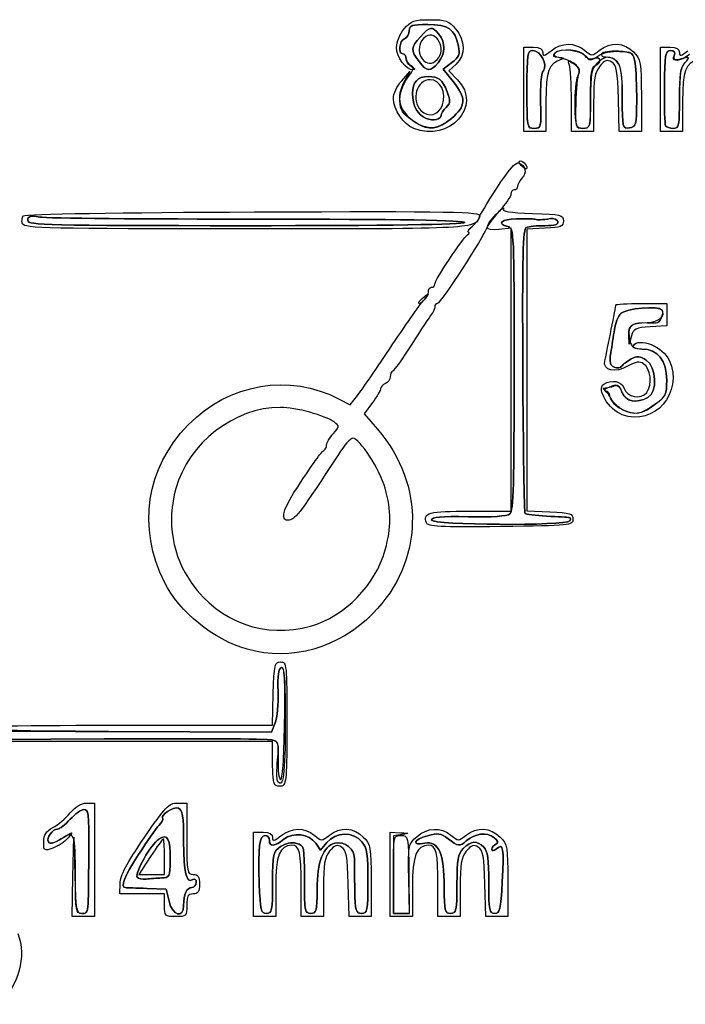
# Model space of a CAD drawing. Header units: millimetres. Extents: x 13 to 91, y 16 to 144.
# Tile 13 of 16: x 36 to 53, y 119 to 143. Entities that reach past the tile are written whole.
import ezdxf

# ---------------------------------------------------------------- set-up
doc = ezdxf.new("R2010")
doc.units = ezdxf.units.MM
doc.layers.add('Layer_1', color=7, linetype='CONTINUOUS')

msp = doc.modelspace()

# ---------------------------------------------------------------- linework, layer by layer
at = {"layer": 'Layer_1', "color": 7}
for points in [[(48.835297, 141.635146), (48.835297, 142.691122), (49.073978, 142.691122)], [(52.25639, 141.635146), (52.25639, 142.691122), (52.495071, 142.691122)], [(47.035017, 142.305491), (46.817556, 142.14376), (47.070604, 141.830331)], [(47.070606, 141.830331), (46.817556, 142.14376), (47.035017, 142.305491)], [(47.140717, 142.26878), (46.957781, 142.102417), (47.180497, 141.87503)], [(45.781297, 141.853996), (45.989269, 142.081905), (45.860857, 141.861384)], [(49.392217, 141.338255), (49.392217, 140.579171), (49.113758, 140.579171), (48.835297, 140.579171), (48.835297, 141.635146)], [(52.813309, 141.338255), (52.813309, 140.579171), (52.534851, 140.579171), (52.25639, 140.579171), (52.25639, 141.635146)], [(50.585623, 141.301232), (50.585623, 140.579171), (50.307162, 140.579171), (50.028701, 140.579171), (50.028701, 141.344202)], [(51.779028, 141.476381), (51.779028, 140.579171), (51.50335, 140.579171), (51.227673, 140.579171), (51.204998, 141.403131)], [(47.487467, 131.075389), (48.517056, 131.075389), (48.517056, 134.617379), (48.517056, 138.159367), (48.212075, 138.129673)], [(49.372329, 138.158557), (48.914857, 138.134197), (48.914857, 134.608352), (48.914857, 131.082507), (49.491669, 131.058642)], [(51.779028, 136.274039), (52.41551, 136.274039), (52.41551, 135.993983), (52.41551, 135.713927), (52.001052, 135.689371)], [(51.531621, 135.461747), (51.476645, 135.258674), (51.468689, 135.47726)], [(44.216325, 133.880215), (44.490312, 133.735493), (44.673843, 133.969097)], [(45.047988, 133.792804), (44.840888, 133.515589), (45.175492, 133.128085)], [(38.449797, 125.714282), (42.544271, 125.714282), (42.567042, 126.506264)], [(42.61678, 125.770746), (42.527103, 125.542904), (38.441211, 125.558175)], [(38.441215, 125.55817), (42.527108, 125.542899), (42.616785, 125.770741)], [(34.29128, 124.962915), (34.315542, 125.348752), (38.333337, 125.371252)], [(38.333337, 125.371248), (34.315542, 125.348748), (34.291292, 124.962911)], [(42.550033, 124.793688), (42.550033, 125.308137), (38.456835, 125.308137), (34.363638, 125.308137), (34.339587, 124.881686)], [(37.890619, 123.764788), (38.094656, 123.764788), (38.094656, 122.343283), (38.094656, 120.921777), (37.816195, 120.921777), (37.537734, 120.921777), (37.554842, 121.916828)], [(40.165977, 123.764788), (40.401905, 123.764788), (40.401905, 122.87127)], [(42.072671, 121.977752), (42.072671, 123.033728), (42.311352, 123.033728)], [(45.493764, 121.977752), (45.493764, 123.033728), (45.752335, 123.02156)], [(37.554842, 121.916828), (37.571948, 122.911882), (37.597144, 121.957443)], [(45.792115, 122.975552), (45.573324, 122.941709), (45.573324, 121.972357), (45.573324, 121.003006), (45.77413, 121.003006), (45.974935, 121.003006), (45.958299, 121.867469)], [(43.905927, 122.777753), (43.75171, 122.586969), (43.630255, 122.760212)], [(43.630255, 122.760215), (43.75171, 122.586969), (43.905916, 122.777752)], [(39.497415, 122.424511), (39.206877, 121.977752), (39.525929, 121.977752), (39.844983, 121.977752), (39.844983, 122.424511)], [(42.629593, 121.666748), (42.629593, 120.921777), (42.351132, 120.921777), (42.072671, 120.921777), (42.072671, 121.977752)], [(45.016402, 121.818992), (45.016402, 120.921777), (44.740724, 120.921777), (44.465047, 120.921777), (44.442372, 121.745737)], [(46.050686, 121.666748), (46.050686, 120.921777), (45.772225, 120.921777), (45.493764, 120.921777), (45.493764, 121.977752)], [(45.959541, 121.977752), (45.96889, 121.003006), (45.771107, 121.003006), (45.573324, 121.003006), (45.573324, 121.977752)], [(48.437499, 121.818991), (48.437499, 120.921777), (48.161821, 120.921777), (47.886144, 120.921777), (47.863469, 121.745737)], [(39.844983, 121.206078), (39.844983, 121.490379), (39.288061, 121.490379), (38.731139, 121.490379), (38.734003, 121.754373)], [(39.407401, 121.627961), (39.884763, 121.612227), (39.958468, 121.307618)], [(39.958465, 121.307614), (39.884763, 121.612222), (39.407401, 121.627956)], [(43.822998, 121.643838), (43.822998, 120.921777), (43.544537, 120.921777), (43.266076, 120.921777), (43.266076, 121.686808)], [(47.244091, 121.643838), (47.244091, 120.921777), (46.96563, 120.921777), (46.687169, 120.921777), (46.687169, 121.686808)]]:
    msp.add_lwpolyline(points, dxfattribs=at)
for points in [[(46.215581, 142.336546)], [(46.671257, 142.382452)], [(46.691659, 142.305285)], [(48.914857, 141.635146)], [(49.257332, 141.325214)], [(51.66273, 141.350845)], [(52.733751, 141.405371)], [(46.799249, 141.246036)], [(50.121453, 141.232566)], [(46.09894, 140.822549)], [(46.394018, 140.910178)], [(46.766729, 140.988204)], [(46.081567, 140.658781)], [(52.386644, 140.723598)], [(48.77249, 139.73446)], [(36.42389, 138.356004)], [(36.291491, 138.269607)], [(47.363431, 138.304761)], [(46.209807, 136.304707)], [(51.301666, 133.488654)], [(51.309473, 133.615025)], [(46.399736, 130.785669)], [(46.52805, 130.852194)], [(49.988921, 130.831707)], [(43.499538, 128.196804)], [(41.913554, 127.617554)], [(42.675847, 124.3227)], [(42.605823, 124.22228)], [(37.617294, 121.88988)], [(39.160513, 121.910069)], [(39.774848, 121.889751)], [(42.217548, 121.754373)], [(42.550033, 121.772808)], [(46.846289, 121.656871)], [(47.16453, 121.734066)], [(39.958465, 121.307614)], [(39.844983, 121.206078)], [(40.322345, 121.199434)]]:
    msp.add_lwpolyline(points, close=True, dxfattribs=at)
for points in [[(45.844897, 143.153659), (46.013318, 143.353566), (46.092366, 143.381568), (46.488268, 143.381568)], [(45.971126, 143.105957), (45.971126, 143.239289), (46.032927, 143.259724), (46.436157, 143.259724)], [(46.436157, 143.259724), (46.032927, 143.259724), (45.971126, 143.239289), (45.971126, 143.105957)], [(46.436157, 143.259724), (46.95681, 143.259724), (47.110204, 143.151554), (47.199649, 142.721323)], [(47.199649, 142.721323), (47.110204, 143.151554), (46.95681, 143.259724), (46.436157, 143.259724)], [(46.488268, 143.381568), (46.88417, 143.381568), (46.963218, 143.353566), (47.131639, 143.153659)], [(45.652885, 142.686592), (45.652885, 142.822297), (45.735944, 143.024337), (45.844897, 143.153659)], [(45.851786, 142.905434), (45.917423, 142.93115), (45.971126, 143.021385), (45.971126, 143.105957)], [(45.971126, 143.105957), (45.971126, 143.021385), (45.917423, 142.93115), (45.851786, 142.905434)], [(46.709267, 143.015109), (46.531744, 143.226789), (46.49439, 143.221947), (46.252807, 142.955946)], [(46.252807, 142.955946), (46.49439, 143.221947), (46.531744, 143.226789), (46.709267, 143.015109)], [(46.671257, 142.382452), (46.911981, 142.628226), (46.657552, 143.138623), (46.382149, 142.962417)], [(46.691659, 142.305285), (46.879531, 142.535211), (46.886202, 142.80413), (46.709267, 143.015109)], [(46.709267, 143.015109), (46.886202, 142.80413), (46.879531, 142.535211), (46.691659, 142.305285)], [(47.131639, 143.153659), (47.379351, 142.859636), (47.38315, 142.489252), (47.140717, 142.26878)], [(45.812005, 142.528664), (45.685527, 142.528664), (45.719849, 142.853744), (45.851786, 142.905434)], [(45.851786, 142.905434), (45.719849, 142.853744), (45.685527, 142.528664), (45.812005, 142.528664)], [(46.252807, 142.955946), (46.007875, 142.686258), (46.003408, 142.611938), (46.215581, 142.336546)], [(46.215581, 142.336546), (46.003408, 142.611938), (46.007875, 142.686258), (46.252807, 142.955946)], [(46.382149, 142.962417), (46.215282, 142.855654), (46.16767, 142.556532), (46.293002, 142.40235)], [(49.522289, 142.603998), (49.783545, 142.813812), (50.113092, 142.819559), (50.356238, 142.618542)], [(50.733803, 142.618542), (51.000688, 142.832876), (51.347385, 142.814287), (51.583743, 142.572971)], [(46.070576, 142.12499), (45.891995, 142.120555), (45.652885, 142.442047), (45.652885, 142.686592)], [(45.891566, 142.404271), (45.891566, 142.472687), (45.855764, 142.528664), (45.812005, 142.528664)], [(45.812005, 142.528664), (45.855764, 142.528664), (45.891566, 142.475651), (45.891566, 142.410857)], [(47.199649, 142.721323), (47.244442, 142.505871), (47.219404, 142.442623), (47.035017, 142.305491)], [(47.035017, 142.305491), (47.219401, 142.442623), (47.244442, 142.505871), (47.199649, 142.721323)], [(48.914857, 141.635146), (48.914857, 142.525755), (48.927436, 142.609893), (49.060534, 142.609893)], [(49.060534, 142.609893), (48.927432, 142.609893), (48.914857, 142.525755), (48.914857, 141.635146)], [(49.060534, 142.609893), (49.258605, 142.609893), (49.447668, 142.247994), (49.327089, 142.099658)], [(49.32709, 142.099658), (49.447668, 142.247994), (49.258605, 142.609893), (49.060534, 142.609893)], [(49.073978, 142.691122), (49.237994, 142.691122), (49.312659, 142.651162), (49.312659, 142.563383)], [(49.312659, 142.563383), (49.312659, 142.457493), (49.348516, 142.46444), (49.522289, 142.603998)], [(49.616812, 142.546774), (49.540124, 142.468475), (49.560794, 142.446077), (49.714437, 142.441022)], [(49.765155, 142.418976), (49.604237, 142.455506), (49.565646, 142.494536), (49.627751, 142.557943)], [(50.372736, 142.476943), (50.289074, 142.627308), (49.744926, 142.677576), (49.616812, 142.546774)], [(49.627751, 142.557943), (49.75094, 142.683715), (50.283219, 142.618827), (50.393698, 142.464569)], [(50.356238, 142.618542), (50.538796, 142.467615), (50.545873, 142.467615), (50.733803, 142.618542)], [(50.691444, 142.471539), (50.819882, 142.55746), (51.023036, 142.601162), (51.236859, 142.588869)], [(50.784845, 142.529195), (50.757625, 142.484227), (50.806513, 142.447435), (50.893486, 142.447435)], [(51.205975, 142.590117), (51.001574, 142.601577), (50.812066, 142.574162), (50.784845, 142.529195)], [(51.621693, 142.284977), (51.579207, 142.559008), (51.564186, 142.570031), (51.205975, 142.590117)], [(51.236859, 142.588869), (51.560015, 142.570291), (51.579874, 142.554609), (51.621685, 142.284979)], [(51.583743, 142.572971), (51.767509, 142.385351), (51.779028, 142.320669), (51.779028, 141.476381)], [(52.35634, 141.698345), (52.363485, 142.517163), (52.378785, 142.609893), (52.506745, 142.609893)], [(52.506745, 142.609893), (52.378785, 142.609893), (52.363485, 142.517163), (52.356341, 141.698345)], [(52.495071, 142.691122), (52.659087, 142.691122), (52.733751, 142.651162), (52.733751, 142.563383)], [(52.506745, 142.609893), (52.600682, 142.609893), (52.633601, 142.568397), (52.603402, 142.48805)], [(52.598832, 142.475892), (52.634075, 142.56966), (52.606427, 142.609893), (52.506745, 142.609893)], [(52.603402, 142.48805), (52.538561, 142.315533), (52.751525, 142.333819), (52.984293, 142.520755)], [(52.733751, 142.563383), (52.733751, 142.457493), (52.769609, 142.46444), (52.943382, 142.603998)], [(45.891566, 142.410857), (45.891566, 142.346063), (45.954219, 142.255792), (46.030796, 142.210255)], [(46.009016, 142.233864), (45.944418, 142.259172), (45.891566, 142.335856), (45.891566, 142.404271)], [(46.215581, 142.336546), (46.417046, 142.075054), (46.499134, 142.069664), (46.691659, 142.305285)], [(46.691659, 142.305285), (46.499134, 142.069664), (46.417046, 142.075054), (46.215581, 142.336546)], [(46.293002, 142.40235), (46.409156, 142.259456), (46.543848, 142.252371), (46.671257, 142.382452)], [(49.790019, 142.389808), (49.44544, 142.260451), (49.392217, 142.119763), (49.392217, 141.338255)], [(49.714437, 142.441022), (49.834588, 142.437067), (49.863582, 142.417425), (49.790019, 142.389808)], [(50.193177, 141.970283), (50.295418, 142.165329), (50.133149, 142.335438), (49.765155, 142.418976)], [(49.977385, 142.245763), (49.931868, 142.366857), (49.945473, 142.369923), (50.097668, 142.27288)], [(50.097668, 142.27288), (50.210558, 142.200901), (50.249428, 142.121725), (50.211282, 142.041458)], [(50.591527, 142.408734), (50.498419, 142.378563), (50.412585, 142.405323), (50.372736, 142.476943)], [(50.393698, 142.464569), (50.478775, 142.345781), (50.504353, 142.346379), (50.691444, 142.471539)], [(50.665184, 142.284977), (50.529637, 142.146587), (50.506063, 142.014215), (50.506063, 141.39146)], [(50.625404, 142.233123), (50.803359, 142.302843), (50.771672, 142.467109), (50.591527, 142.408734)], [(51.176643, 142.31979), (51.009029, 142.490919), (50.856743, 142.480554), (50.665184, 142.284977)], [(51.03811, 142.316956), (50.920738, 142.390094), (50.865205, 142.371127), (50.739759, 142.215057)], [(50.893486, 142.447435), (51.220204, 142.447435), (51.301666, 142.242508), (51.301666, 141.420622)], [(51.204998, 141.403131), (51.185927, 142.096029), (51.159386, 142.241385), (51.03811, 142.316956)], [(51.301666, 141.420622), (51.301666, 142.013701), (51.27275, 142.221667), (51.176643, 142.31979)], [(51.621685, 142.284979), (51.645935, 142.128613), (51.664401, 141.708254), (51.66273, 141.350846)], [(51.66273, 141.350845), (51.664401, 141.708252), (51.645935, 142.128612), (51.621693, 142.284977)], [(52.77818, 142.400754), (52.58501, 142.351254), (52.556479, 142.363207), (52.598832, 142.475892)], [(52.887529, 142.320655), (52.756431, 142.199525), (52.733751, 142.066617), (52.733751, 141.419485)], [(52.733751, 141.405371), (52.733751, 141.996404), (52.762075, 142.182296), (52.870822, 142.304979)], [(52.870822, 142.304979), (53.003171, 142.454291), (52.999981, 142.45759), (52.77818, 142.400754)], [(53.21111, 142.389809), (52.866531, 142.260452), (52.813309, 142.119763), (52.813309, 141.338255)], [(45.929455, 141.924137), (46.090102, 142.139173), (46.104787, 142.196342), (46.009016, 142.233864)], [(46.030796, 142.210255), (46.108065, 142.164305), (46.125769, 142.126361), (46.070576, 142.12499)], [(49.257332, 141.325214), (49.245668, 141.725709), (49.273403, 142.033616), (49.32709, 142.099658)], [(49.327089, 142.099658), (49.273402, 142.033616), (49.24567, 141.725709), (49.257331, 141.325214)], [(50.028701, 141.344202), (50.028701, 141.764969), (50.005613, 142.170671), (49.977385, 142.245763)], [(50.211282, 142.041458), (50.179392, 141.974352), (50.146692, 141.636162), (50.138615, 141.289923)], [(50.506063, 141.423383), (50.506063, 142.026659), (50.531045, 142.196154), (50.625404, 142.233123)], [(50.739759, 142.215057), (50.612931, 142.057267), (50.585623, 141.895369), (50.585623, 141.301232)], [(45.573324, 141.397884), (45.573324, 141.531677), (45.659364, 141.720375), (45.781297, 141.853996)], [(45.860857, 141.861384), (45.610979, 141.432268), (45.707126, 141.074999), (46.147338, 140.796866)], [(45.801811, 141.080605), (45.675568, 141.283906), (45.732569, 141.660593), (45.929455, 141.924137)], [(46.492773, 141.878833), (46.15887, 141.878833), (46.004465, 141.369026), (46.259504, 141.108638)], [(46.44451, 141.958818), (46.179878, 141.960441), (46.050686, 141.820534), (46.050686, 141.532332)], [(46.050686, 141.532332), (46.050686, 141.820534), (46.179878, 141.960441), (46.44451, 141.958818)], [(47.180497, 141.87503), (47.812836, 141.229429), (46.96715, 140.29346), (46.081567, 140.658781)], [(46.918968, 141.57709), (46.794908, 141.890317), (46.711805, 141.957179), (46.44451, 141.958818)], [(46.44451, 141.958818), (46.711805, 141.957177), (46.794908, 141.890317), (46.918966, 141.57709)], [(46.799249, 141.246036), (46.906431, 141.558494), (46.751283, 141.878833), (46.492773, 141.878833)], [(47.070604, 141.830331), (47.402931, 141.418706), (47.393451, 141.218342), (47.027061, 140.91)], [(47.027063, 140.91), (47.393451, 141.218342), (47.402931, 141.418706), (47.070606, 141.830331)], [(50.121453, 141.232566), (50.113171, 141.547257), (50.145449, 141.87923), (50.193177, 141.970283)], [(46.050686, 141.532332), (46.050686, 141.225315), (46.179701, 140.991527), (46.394018, 140.910178)], [(46.394018, 140.910178), (46.179701, 140.991527), (46.050686, 141.225315), (46.050686, 141.532332)], [(46.918966, 141.57709), (47.008119, 141.351993), (47.004751, 141.297954), (46.894557, 141.185451)], [(46.894559, 141.185451), (47.004751, 141.297954), (47.008119, 141.351993), (46.918968, 141.57709)], [(49.095773, 140.660399), (48.917643, 140.660399), (48.914857, 140.675409), (48.914857, 141.635146)], [(48.914857, 141.635146), (48.914857, 140.675409), (48.917642, 140.660399), (49.095773, 140.660399)], [(52.386644, 140.723598), (52.365601, 140.758358), (52.351964, 141.196994), (52.35634, 141.698345)], [(52.356341, 141.698345), (52.351965, 141.196994), (52.365601, 140.758358), (52.386645, 140.723598)], [(46.081565, 140.658781), (45.832247, 140.761629), (45.573324, 141.138164), (45.573324, 141.397884)], [(49.257331, 141.325214), (49.276058, 140.682061), (49.270794, 140.660399), (49.095773, 140.660399)], [(49.095773, 140.660399), (49.270794, 140.660399), (49.276058, 140.682061), (49.257332, 141.325214)], [(50.138615, 141.289923), (50.12428, 140.675307), (50.128457, 140.660399), (50.314997, 140.660399)], [(50.314997, 140.660399), (50.50315, 140.660399), (50.506063, 140.67203), (50.506063, 141.423383)], [(50.506063, 141.39146), (50.506063, 140.680715), (50.500892, 140.660399), (50.321285, 140.660399)], [(51.480677, 140.675057), (51.305816, 140.649702), (51.301666, 140.666987), (51.301666, 141.420622)], [(51.301666, 141.420622), (51.301666, 140.666987), (51.305803, 140.649702), (51.480677, 140.675057)], [(51.66273, 141.350846), (51.65987, 140.739883), (51.64898, 140.699461), (51.480677, 140.675057)], [(51.480677, 140.675057), (51.64898, 140.699461), (51.65987, 140.739883), (51.66273, 141.350845)], [(52.733751, 141.419485), (52.733751, 140.722246), (52.72117, 140.660399), (52.579327, 140.660399)], [(52.579327, 140.660399), (52.720961, 140.660399), (52.733751, 140.722103), (52.733751, 141.405371)], [(46.098943, 140.822549), (45.972331, 140.905199), (45.838621, 141.021324), (45.801811, 141.080605)], [(46.259504, 141.108638), (46.445589, 140.91865), (46.710039, 140.98597), (46.799249, 141.246036)], [(46.766729, 140.988204), (46.766729, 141.024909), (46.824251, 141.11367), (46.894559, 141.185451)], [(46.894557, 141.185451), (46.824253, 141.11367), (46.766729, 141.024909), (46.766729, 140.988204)], [(50.321285, 140.660399), (50.146868, 140.660399), (50.135664, 140.692482), (50.121453, 141.232566)], [(47.027061, 140.91), (46.690707, 140.626934), (46.435447, 140.602883), (46.09894, 140.822549)], [(46.147338, 140.796866), (46.461375, 140.598453), (46.692127, 140.628128), (47.027063, 140.91)], [(46.394018, 140.910178), (46.579856, 140.839639), (46.766729, 140.87876), (46.766729, 140.988204)], [(46.766729, 140.988204), (46.766729, 140.87876), (46.579856, 140.839639), (46.394018, 140.910178)], [(52.579327, 140.660399), (52.494393, 140.660399), (52.407686, 140.688839), (52.386644, 140.723598)], [(52.386645, 140.723598), (52.407686, 140.688839), (52.494393, 140.660399), (52.579327, 140.660399)], [(48.159916, 139.162558), (48.453187, 139.617227), (48.635568, 139.827751), (48.710686, 139.798321)], [(48.77249, 139.73446), (48.716067, 139.796968), (48.705003, 139.84811), (48.747905, 139.84811)], [(48.710686, 139.798321), (48.881856, 139.731259), (48.921574, 139.541657), (48.792136, 139.409504)], [(48.747905, 139.84811), (48.830523, 139.84811), (48.950125, 139.693596), (48.902934, 139.647827)], [(48.902934, 139.647827), (48.887611, 139.632967), (48.828911, 139.671952), (48.77249, 139.73446)], [(48.792136, 139.409504), (48.728358, 139.344389), (48.676176, 139.251948), (48.676176, 139.204081)], [(47.721453, 138.423613), (47.721453, 138.456163), (47.918761, 138.788689), (48.159916, 139.162558)], [(48.596616, 139.11705), (48.552858, 139.11705), (48.516609, 139.071359), (48.516063, 139.015514)], [(48.676176, 139.204081), (48.676176, 139.156214), (48.640374, 139.11705), (48.596616, 139.11705)], [(48.516063, 139.015514), (48.515518, 138.959669), (48.38126, 138.763822), (48.217712, 138.580298)], [(36.316804, 138.471605), (36.359552, 138.515249), (38.757541, 138.555188), (42.085372, 138.567681)], [(42.085372, 138.567681), (47.120713, 138.586585), (47.775553, 138.574943), (47.73568, 138.467219)], [(48.217712, 138.580298), (48.054165, 138.396773), (47.911083, 138.203891), (47.899753, 138.151671)], [(48.146496, 138.507834), (48.273908, 138.641861), (48.354402, 138.707169), (48.325371, 138.652961)], [(48.325371, 138.652961), (48.285981, 138.579405), (48.470102, 138.548496), (49.051194, 138.531118)], [(36.291488, 138.269607), (36.26517, 138.339624), (36.276563, 138.430523), (36.316804, 138.471605)], [(36.42389, 138.356004), (36.42389, 138.463881), (36.47928, 138.479128), (36.722241, 138.438127)], [(36.722241, 138.438127), (36.479283, 138.479128), (36.42389, 138.463881), (36.42389, 138.356004)], [(41.869075, 138.223533), (36.887788, 138.223533), (36.42389, 138.234818), (36.42389, 138.356004)], [(36.42389, 138.356004), (36.42389, 138.234818), (36.887788, 138.223533), (41.869075, 138.223533)], [(36.722241, 138.438127), (36.886334, 138.410435), (39.358795, 138.387376), (42.216597, 138.386884)], [(42.216597, 138.386884), (39.358795, 138.387376), (36.886334, 138.410435), (36.722241, 138.438127)], [(47.73568, 138.467219), (47.613426, 138.136937), (47.709536, 138.142304), (41.916739, 138.142304)], [(42.216597, 138.386884), (45.66012, 138.386292), (47.396018, 138.358594), (47.363431, 138.304761)], [(47.363431, 138.304761), (47.396018, 138.358594), (45.66012, 138.386292), (42.216597, 138.386884)], [(47.550157, 138.212753), (47.644371, 138.296176), (47.721453, 138.391063), (47.721453, 138.423613)], [(48.212075, 138.129673), (47.84828, 138.094252), (47.833632, 138.178722), (48.146496, 138.507834)], [(48.437495, 138.199997), (48.149532, 138.27688), (48.271372, 138.385812), (48.656286, 138.39561)], [(48.656286, 138.395609), (48.271372, 138.385812), (48.149532, 138.27688), (48.437495, 138.199996)], [(49.113758, 138.385278), (49.07, 138.396251), (48.864137, 138.400901), (48.656286, 138.395609)], [(48.656286, 138.39561), (48.864137, 138.400898), (49.07, 138.396251), (49.113758, 138.385278)], [(49.051194, 138.531118), (49.769158, 138.509647), (49.829801, 138.495181), (49.829801, 138.345376)], [(49.113758, 138.385278), (49.202589, 138.363002), (49.282314, 138.366472), (49.502996, 138.402217)], [(49.502996, 138.402217), (49.282314, 138.366471), (49.202589, 138.363002), (49.113758, 138.385278)], [(49.688637, 138.325069), (49.71334, 138.253573), (49.617764, 138.223533), (49.365576, 138.223533)], [(49.365576, 138.223533), (49.617762, 138.223533), (49.713341, 138.253573), (49.688637, 138.325069)], [(49.829801, 138.345376), (49.829801, 138.204578), (49.76881, 138.17967), (49.372329, 138.158557)], [(49.502996, 138.402217), (49.585803, 138.415631), (49.669342, 138.380914), (49.688637, 138.325069)], [(49.688637, 138.325069), (49.669343, 138.380913), (49.585803, 138.41563), (49.502996, 138.402217)], [(41.916739, 138.142304), (36.926127, 138.142304), (36.334305, 138.155697), (36.291491, 138.269607)], [(47.363431, 138.304761), (47.331426, 138.251889), (45.413378, 138.223533), (41.869075, 138.223533)], [(41.869075, 138.223533), (45.413378, 138.223533), (47.331426, 138.251889), (47.363431, 138.304761)], [(47.899753, 138.151671), (47.864056, 137.987144), (46.747397, 136.274039), (46.67585, 136.274039)], [(47.450707, 138.059831), (47.411189, 138.060515), (47.455957, 138.129331), (47.550157, 138.212753)], [(48.596616, 134.626397), (48.596616, 138.089199), (48.593513, 138.158335), (48.437495, 138.199997)], [(48.437495, 138.199996), (48.593538, 138.158335), (48.596616, 138.089199), (48.596616, 134.626397)], [(48.813022, 134.59684), (48.798749, 137.48541), (48.815091, 138.148181), (48.901473, 138.182017)], [(48.901474, 138.182023), (48.815104, 138.148187), (48.798753, 137.485416), (48.813024, 134.596846)], [(48.901473, 138.182017), (48.959751, 138.204853), (49.168596, 138.223533), (49.365576, 138.223533)], [(49.365576, 138.223533), (49.168596, 138.223533), (48.959751, 138.204853), (48.901474, 138.182023)], [(46.607608, 136.755055), (46.607608, 136.856775), (47.310756, 137.921077), (47.428438, 137.997482)], [(47.428438, 137.997482), (47.4802, 138.03109), (47.490224, 138.059146), (47.450707, 138.059831)], [(46.448488, 136.568286), (46.448488, 136.62983), (46.48429, 136.680183), (46.528048, 136.680183)], [(46.528048, 136.680183), (46.571806, 136.680183), (46.607608, 136.713876), (46.607608, 136.755055)], [(45.546997, 135.239785), (45.926291, 135.81018), (46.284291, 136.317259), (46.342554, 136.366628)], [(46.209807, 136.304707), (46.209807, 136.321575), (46.272461, 136.385543), (46.349037, 136.446858)], [(46.379076, 136.416189), (46.275141, 136.280883), (46.209807, 136.237853), (46.209807, 136.304707)], [(46.342554, 136.366628), (46.400818, 136.415996), (46.448488, 136.506743), (46.448488, 136.568286)], [(46.349037, 136.446858), (46.475225, 136.547896), (46.478039, 136.545023), (46.379076, 136.416189)], [(46.607608, 136.189381), (46.607608, 136.142821), (46.572053, 136.060576), (46.528589, 136.006616)], [(46.67585, 136.274039), (46.638317, 136.274039), (46.607608, 136.235943), (46.607608, 136.189381)], [(50.864936, 134.840879), (50.9278, 135.118601), (51.142545, 136.19992), (51.142545, 136.238735)], [(51.142545, 136.238735), (51.142545, 136.258152), (51.428963, 136.274039), (51.779028, 136.274039)], [(52.293581, 136.115807), (52.226376, 136.226824), (51.386183, 136.15158), (51.261523, 136.023375)], [(51.261549, 136.023381), (51.390362, 136.155853), (52.227435, 136.225127), (52.297655, 136.109126)], [(51.921353, 135.798242), (52.235278, 135.817152), (52.392943, 135.951665), (52.293581, 136.115807)], [(52.297655, 136.109126), (52.349051, 136.024227), (52.234015, 135.767717), (52.149785, 135.77939)], [(46.528589, 136.006616), (46.485125, 135.952656), (46.262823, 135.616085), (46.034579, 135.258678)], [(51.261523, 136.023375), (51.200087, 135.960196), (51.130173, 135.78057), (51.106154, 135.624204)], [(51.10618, 135.62421), (51.130199, 135.780576), (51.200115, 135.960203), (51.261549, 136.023381)], [(51.106154, 135.624204), (51.082135, 135.467839), (51.040811, 135.2032), (51.014329, 135.036119)], [(51.014356, 135.036124), (51.040841, 135.203206), (51.082157, 135.467845), (51.10618, 135.62421)], [(51.816309, 135.7867), (51.504131, 135.7867), (51.414228, 135.662227), (51.4935, 135.33976)], [(51.468689, 135.47726), (51.459046, 135.743037), (51.501205, 135.772932), (51.921353, 135.798242)], [(52.001052, 135.689371), (51.636084, 135.667748), (51.580029, 135.640569), (51.531621, 135.461747)], [(52.149785, 135.77939), (52.120897, 135.78337), (51.970836, 135.7867), (51.816309, 135.7867)], [(51.580127, 135.218063), (51.714351, 135.439797), (52.329362, 135.191412), (52.479581, 134.854803)], [(44.673843, 133.969097), (44.774785, 134.09758), (45.167705, 134.669389), (45.546997, 135.239785)], [(46.034579, 135.258678), (45.806333, 134.90127), (45.591276, 134.596662), (45.556676, 134.58177)], [(51.4935, 135.33976), (51.53371, 135.176196), (51.593202, 135.136597), (51.800431, 135.135466)], [(51.794222, 135.135431), (51.639255, 135.136257), (51.551183, 135.170249), (51.580127, 135.218063)], [(52.413812, 134.353711), (52.41596, 134.848304), (52.190036, 135.133322), (51.794222, 135.135431)], [(51.800431, 135.135466), (52.189631, 135.133354), (52.415923, 134.844942), (52.413809, 134.353745)], [(51.014329, 135.036119), (50.976132, 134.795134), (50.994288, 134.721321), (51.102156, 134.67906)], [(51.102182, 134.679066), (50.994313, 134.721329), (50.976157, 134.79514), (51.014356, 135.036124)], [(51.289777, 134.706694), (51.31818, 134.751191), (51.424374, 134.832222), (51.525764, 134.886761)], [(51.52579, 134.886767), (51.4244, 134.83223), (51.318206, 134.751198), (51.289803, 134.7067)], [(51.525764, 134.886761), (51.67707, 134.968151), (51.744801, 134.962719), (51.903675, 134.856431)], [(51.903701, 134.856436), (51.744827, 134.962718), (51.677096, 134.968153), (51.52579, 134.886767)], [(48.490414, 131.005291), (48.575996, 131.077809), (48.596616, 131.780873), (48.596616, 134.626397)], [(48.596616, 134.626397), (48.596616, 131.780873), (48.575994, 131.077809), (48.490414, 131.005293)], [(51.452939, 134.71046), (51.13176, 134.523042), (50.809188, 134.594589), (50.864936, 134.840879)], [(51.102156, 134.67906), (51.176943, 134.649761), (51.261374, 134.662189), (51.289777, 134.706694)], [(51.289803, 134.7067), (51.2614, 134.662202), (51.176971, 134.649766), (51.102182, 134.679066)], [(52.479581, 134.854803), (52.841067, 134.044789), (52.102382, 133.188061), (51.301666, 133.488654)], [(51.837174, 134.763112), (51.729027, 134.831816), (51.640012, 134.819615), (51.452939, 134.71046)], [(51.914252, 134.048573), (52.058685, 134.250093), (52.01557, 134.649778), (51.837174, 134.763112)], [(51.903675, 134.856431), (52.159947, 134.684992), (52.186708, 134.054229), (51.943352, 133.921255)], [(51.943378, 133.921261), (52.186736, 134.054234), (52.159975, 134.684998), (51.903701, 134.856436)], [(40.436496, 133.233253), (41.459383, 134.277592), (42.973404, 134.536735), (44.216325, 133.880215)], [(45.493767, 134.43707), (45.493767, 134.372379), (45.440064, 134.298407), (45.374427, 134.272691)], [(45.556676, 134.58177), (45.522075, 134.566881), (45.493767, 134.50176), (45.493767, 134.43707)], [(48.868349, 131.014561), (48.847551, 131.035794), (48.822649, 132.647823), (48.813022, 134.59684)], [(48.813024, 134.596846), (48.822651, 132.647829), (48.847553, 131.035803), (48.86835, 131.014567)], [(50.841111, 134.25564), (51.030561, 134.378359), (51.28922, 134.330087), (51.341387, 134.162276)], [(45.255086, 134.147977), (45.255086, 134.105096), (45.161892, 133.945272), (45.047988, 133.792804)], [(45.374427, 134.272691), (45.30879, 134.246974), (45.255086, 134.190854), (45.255086, 134.147977)], [(51.301666, 133.488654), (50.956398, 133.61827), (50.648567, 134.130918), (50.841111, 134.25564)], [(50.864084, 134.099922), (50.813755, 134.137677), (50.818671, 134.160056), (50.877466, 134.160844)], [(50.943645, 134.162087), (50.856128, 134.123691), (50.829277, 134.089704), (50.883975, 134.086569)], [(50.877466, 134.160844), (50.928584, 134.161528), (51.026544, 134.184083), (51.095151, 134.210962)], [(51.301666, 134.040244), (51.220407, 134.258455), (51.188245, 134.2694), (50.943645, 134.162087)], [(51.095151, 134.210962), (51.180398, 134.244363), (51.244811, 134.192921), (51.29859, 134.048504)], [(51.341387, 134.162276), (51.415028, 133.925399), (51.774793, 133.853993), (51.914252, 134.048573)], [(52.090362, 133.726546), (52.390304, 133.943259), (52.412228, 133.985769), (52.413812, 134.353711)], [(52.413809, 134.353745), (52.412218, 133.988403), (52.389106, 133.942437), (52.102746, 133.735671)], [(51.031015, 133.877786), (50.982961, 133.967138), (50.907843, 134.067099), (50.864084, 134.099922)], [(50.883975, 134.086569), (50.938672, 134.083401), (50.983425, 134.031691), (50.983425, 133.971606)], [(50.983425, 133.971606), (50.983425, 133.806907), (51.24162, 133.601685), (51.52047, 133.544746)], [(51.29859, 134.048504), (51.384036, 133.819053), (51.657543, 133.765079), (51.943378, 133.921261)], [(51.943352, 133.921255), (51.662158, 133.767597), (51.38399, 133.819174), (51.301666, 134.040244)], [(42.748934, 133.674714), (41.591962, 133.674714), (40.442599, 132.781712), (40.128381, 131.638663)], [(44.089574, 133.308918), (43.881814, 133.465299), (43.114311, 133.674714), (42.748934, 133.674714)], [(51.309476, 133.61499), (51.204375, 133.670176), (51.079068, 133.788435), (51.031015, 133.877786)], [(52.102746, 133.735671), (51.761974, 133.489613), (51.596302, 133.464417), (51.309473, 133.615025)], [(51.52047, 133.544746), (51.715484, 133.504928), (51.837499, 133.543853), (52.090362, 133.726546)], [(39.841554, 129.294476), (39.159345, 130.656954), (39.386575, 132.161311), (40.436496, 133.233253)], [(44.069684, 133.014942), (44.231273, 133.192025), (44.231931, 133.201765), (44.089574, 133.308918)], [(43.902558, 132.732034), (43.902558, 132.786904), (43.977767, 132.914209), (44.069684, 133.014942)], [(44.556787, 132.90304), (44.50458, 132.90304), (44.343203, 132.720275), (44.198165, 132.496895)], [(45.367259, 131.646983), (45.238743, 132.114524), (44.729969, 132.90304), (44.556787, 132.90304)], [(45.175492, 133.128085), (46.381151, 131.731814), (46.333655, 129.810345), (45.061375, 128.511381)], [(43.842888, 132.6052), (43.875707, 132.620089), (43.902558, 132.677169), (43.902558, 132.732034)], [(44.198165, 132.496895), (43.269387, 131.066439), (43.135117, 130.887459), (42.963616, 130.851256)], [(43.0849, 131.538553), (43.562521, 132.272707), (43.777817, 132.575673), (43.842888, 132.6052)], [(40.128381, 131.638663), (39.896672, 130.795766), (40.039007, 129.954412), (40.5302, 129.26348)], [(42.963616, 130.851256), (42.742431, 130.804566), (42.792694, 131.089401), (43.0849, 131.538553)], [(45.369487, 130.105971), (45.527018, 130.679028), (45.52645, 131.067642), (45.367259, 131.646983)], [(46.399736, 130.785669), (46.306041, 131.034952), (46.457862, 131.075389), (47.487467, 131.075389)], [(46.528048, 130.852191), (46.528048, 130.928952), (46.755759, 130.949172), (47.45613, 130.934606)], [(47.45613, 130.934607), (46.755759, 130.949172), (46.528048, 130.928921), (46.528048, 130.852193)], [(48.490414, 131.005293), (48.422979, 130.948156), (48.045413, 130.922351), (47.45613, 130.934607)], [(47.45613, 130.934606), (48.045413, 130.922348), (48.422981, 130.948155), (48.490414, 131.005291)], [(49.407763, 130.950098), (49.131886, 130.964321), (48.889149, 130.993328), (48.868349, 131.014561)], [(48.86835, 131.014567), (48.889147, 130.993333), (49.131887, 130.964319), (49.407765, 130.950103)], [(49.973725, 130.918589), (49.938321, 130.921676), (49.683641, 130.935883), (49.407763, 130.950098)], [(49.407765, 130.950103), (49.683643, 130.93588), (49.938326, 130.921706), (49.973727, 130.918595)], [(49.491669, 131.058642), (50.00765, 131.037295), (50.068481, 131.017645), (50.068481, 130.872318)], [(48.256562, 130.688022), (46.721582, 130.669527), (46.43778, 130.684448), (46.399736, 130.785669)], [(46.528048, 130.852193), (46.528048, 130.723074), (49.91104, 130.703047), (49.988921, 130.831707)], [(49.988923, 130.831708), (49.911041, 130.703051), (46.52805, 130.723078), (46.52805, 130.852194)], [(50.068481, 130.872318), (50.068481, 130.715255), (50.00831, 130.709135), (48.256562, 130.688022)], [(49.988921, 130.831703), (50.015964, 130.876378), (50.009129, 130.915477), (49.973725, 130.918589)], [(49.973727, 130.918595), (50.009131, 130.915508), (50.015965, 130.87638), (49.988923, 130.831708)], [(43.499538, 128.196804), (44.362508, 128.444085), (45.127285, 129.224902), (45.369487, 130.105971)], [(41.913551, 127.617554), (41.072876, 127.85638), (40.213285, 128.55207), (39.841554, 129.294476)], [(40.5302, 129.26348), (41.222319, 128.289919), (42.376966, 127.875134), (43.499538, 128.196804)], [(45.061375, 128.511381), (44.214775, 127.647027), (43.012002, 127.305498), (41.913554, 127.617554)], [(42.567042, 126.506264), (42.58803, 127.236343), (42.602247, 127.298245), (42.748933, 127.298245)], [(42.748933, 127.298245), (42.902466, 127.298245), (42.908054, 127.24409), (42.908054, 125.756009)], [(42.770687, 127.156677), (42.699163, 127.132292), (42.674824, 126.956945), (42.687915, 126.560364)], [(42.68792, 126.560359), (42.674999, 126.951669), (42.699552, 127.132422), (42.768826, 127.156037)], [(42.768826, 127.156037), (42.845865, 127.182299), (42.868277, 126.869173), (42.868277, 125.766459)], [(42.850248, 125.762156), (42.867433, 126.890961), (42.850715, 127.183958), (42.770687, 127.156677)], [(42.687915, 126.560364), (42.698115, 126.251387), (42.666108, 125.896059), (42.61678, 125.770746)], [(42.616785, 125.770741), (42.666104, 125.896054), (42.698117, 126.251382), (42.68792, 126.560359)], [(42.868277, 125.766459), (42.868277, 124.493957), (42.814844, 124.093078), (42.675847, 124.3227)], [(42.748931, 124.353553), (42.79911, 124.340654), (42.836526, 124.860842), (42.850248, 125.762156)], [(42.908054, 125.756009), (42.908054, 124.428132), (42.890924, 124.210404), (42.784834, 124.189545)], [(34.338066, 125.582936), (34.347558, 125.577738), (36.193974, 125.566569), (38.441215, 125.55817)], [(34.355322, 125.643862), (34.355322, 125.68269), (36.192191, 125.714282), (38.449797, 125.714282)], [(38.441211, 125.558175), (36.193973, 125.56657), (34.355322, 125.605131), (34.355322, 125.643862)], [(42.533493, 125.348537), (42.433196, 125.373401), (40.543125, 125.383627), (38.333337, 125.371248)], [(38.333337, 125.371252), (40.543125, 125.383623), (42.431314, 125.373852), (42.529313, 125.349613)], [(42.529313, 125.349613), (42.691087, 125.309535), (42.705739, 125.262588), (42.688434, 124.839742)], [(42.673697, 124.849607), (42.712944, 125.272021), (42.703269, 125.306444), (42.533493, 125.348537)], [(42.605824, 124.222278), (42.575139, 124.253606), (42.550033, 124.51074), (42.550033, 124.793688)], [(42.675845, 124.3227), (42.651476, 124.362957), (42.650513, 124.600061), (42.673697, 124.849607)], [(42.688434, 124.839742), (42.677813, 124.580266), (42.704608, 124.36495), (42.748931, 124.353553)], [(42.784834, 124.189545), (42.717064, 124.176223), (42.636508, 124.190926), (42.605823, 124.22228)], [(37.48334, 123.518184), (37.612409, 123.67479), (37.761046, 123.764788), (37.890619, 123.764788)], [(37.822936, 123.602328), (37.761007, 123.602328), (37.608965, 123.492669), (37.485063, 123.358641)], [(37.485066, 123.358644), (37.608969, 123.492671), (37.761011, 123.60233), (37.82294, 123.60233)], [(37.948173, 122.505738), (37.951196, 123.563461), (37.946821, 123.602328), (37.822936, 123.602328)], [(37.82294, 123.60233), (37.946784, 123.60233), (37.951223, 123.563462), (37.948176, 122.50574)], [(39.333465, 122.891578), (39.864236, 123.668448), (39.956085, 123.764788), (40.165977, 123.764788)], [(39.800926, 123.376546), (39.722933, 123.456175), (40.067068, 123.684961), (40.191498, 123.63621)], [(40.191498, 123.636214), (40.067068, 123.684968), (39.722937, 123.456175), (39.800926, 123.37655)], [(40.323563, 122.80166), (40.322528, 123.452855), (40.300275, 123.593596), (40.191498, 123.636214)], [(40.191498, 123.63621), (40.300279, 123.593589), (40.32255, 123.452851), (40.323563, 122.801656)], [(37.050895, 123.150568), (37.176958, 123.217127), (37.371558, 123.382552), (37.48334, 123.518184)], [(37.485063, 123.358641), (37.361161, 123.224614), (37.219301, 123.114955), (37.16982, 123.114955)], [(37.169823, 123.114957), (37.219301, 123.114957), (37.361164, 123.224616), (37.485066, 123.358644)], [(39.800926, 123.37655), (39.820991, 123.356064), (39.778912, 123.279689), (39.707423, 123.206825)], [(39.707423, 123.20682), (39.778916, 123.279683), (39.82099, 123.356062), (39.800926, 123.376546)], [(36.821692, 122.792181), (36.821692, 122.971595), (36.877654, 123.059105), (37.050895, 123.150568)], [(37.16982, 123.114955), (37.037084, 123.114955), (36.879291, 122.892028), (36.940479, 122.790947)], [(36.940482, 122.790947), (36.879294, 122.89203), (37.037087, 123.114957), (37.169823, 123.114957)], [(37.617294, 121.88988), (37.617294, 123.036345), (37.599123, 123.085715), (37.256679, 122.869634)], [(37.28546, 122.88371), (37.573568, 123.061476), (37.575527, 123.061582), (37.430556, 122.891589)], [(39.707423, 123.206825), (39.63593, 123.133962), (39.404923, 122.804645), (39.19407, 122.475012)], [(39.19407, 122.475008), (39.404923, 122.804641), (39.635933, 123.133957), (39.707423, 123.20682)], [(42.311352, 123.033728), (42.475369, 123.033728), (42.550033, 122.993772), (42.550033, 122.905989)], [(42.759663, 122.946604), (43.020919, 123.156418), (43.350466, 123.162166), (43.593613, 122.961152)], [(42.830115, 122.858063), (43.065414, 123.047031), (43.463287, 122.998376), (43.630255, 122.760215)], [(43.630255, 122.760212), (43.463287, 122.998373), (43.065414, 123.047028), (42.830115, 122.858059)], [(43.905916, 122.777752), (44.121265, 123.04418), (44.583968, 123.054507), (44.787856, 122.797433)], [(44.787866, 122.797435), (44.583978, 123.054507), (44.121276, 123.04418), (43.905927, 122.777753)], [(43.971177, 122.961152), (44.238062, 123.175486), (44.584759, 123.156897), (44.821118, 122.915582)], [(46.159732, 122.923445), (46.422983, 123.154633), (46.762561, 123.169608), (47.01471, 122.961151)], [(47.392274, 122.961151), (47.659159, 123.175486), (48.005856, 123.156896), (48.242215, 122.915582)], [(48.086499, 122.905035), (47.919071, 123.042855), (47.605671, 123.004092), (47.396946, 122.819748)], [(47.396951, 122.819746), (47.605676, 123.00409), (47.919076, 123.042853), (48.086504, 122.905033)], [(37.052645, 122.637036), (36.832067, 122.558499), (36.821692, 122.56547), (36.821692, 122.792181)], [(36.940479, 122.790947), (36.975438, 122.733202), (37.092583, 122.764702), (37.28546, 122.88371)], [(37.256679, 122.869634), (37.081898, 122.759348), (36.975622, 122.732901), (36.940482, 122.790947)], [(37.430556, 122.891589), (37.349732, 122.796796), (37.179671, 122.682247), (37.052645, 122.637036)], [(38.734003, 121.754373), (38.736151, 121.948331), (38.895144, 122.250022), (39.333465, 122.891578)], [(39.699901, 122.86137), (39.510398, 122.740542), (39.098039, 122.013287), (39.160513, 121.910082)], [(39.160513, 121.910065), (39.098042, 122.01327), (39.510398, 122.740525), (39.699901, 122.861353)], [(39.816468, 122.87127), (39.800787, 122.87127), (39.65721, 122.670229), (39.497415, 122.424511)], [(39.986982, 122.329179), (39.991835, 122.88244), (39.925593, 123.005273), (39.699901, 122.86137)], [(39.699901, 122.861353), (39.925591, 123.005256), (39.991851, 122.882424), (39.986982, 122.329162)], [(39.844983, 122.424511), (39.844983, 122.670229), (39.83215, 122.87127), (39.816468, 122.87127)], [(40.552131, 121.850298), (40.38875, 121.747206), (40.324789, 122.013431), (40.323563, 122.80166)], [(40.323563, 122.801656), (40.324756, 122.013427), (40.388754, 121.747202), (40.552131, 121.850294)], [(40.401905, 122.87127), (40.401905, 122.031905), (40.411548, 121.977752), (40.561026, 121.977752)], [(42.360162, 122.952499), (42.218192, 122.952499), (42.186015, 122.68218), (42.217548, 121.754373)], [(42.217548, 121.754373), (42.186018, 122.68218), (42.218192, 122.952499), (42.360162, 122.952499)], [(42.360162, 122.952499), (42.420835, 122.952499), (42.470473, 122.89767), (42.470473, 122.830656)], [(42.470473, 122.830656), (42.470473, 122.89767), (42.420835, 122.952499), (42.360162, 122.952499)], [(42.470473, 122.830656), (42.470473, 122.666877), (42.604803, 122.677112), (42.830115, 122.858063)], [(42.830115, 122.858059), (42.604803, 122.677112), (42.470473, 122.666877), (42.470473, 122.830656)], [(42.550033, 122.905989), (42.550033, 122.800099), (42.585891, 122.807046), (42.759663, 122.946604)], [(42.748354, 122.67528), (42.872625, 122.758413), (43.021158, 122.788864), (43.146155, 122.756834)], [(43.146155, 122.756834), (43.021158, 122.788862), (42.872625, 122.758377), (42.748354, 122.67528)], [(43.593613, 122.961152), (43.77617, 122.810225), (43.783247, 122.810225), (43.971177, 122.961152)], [(44.602736, 122.355255), (44.612307, 122.60641), (44.351075, 122.820652), (44.110451, 122.758993)], [(44.110461, 122.758993), (44.351086, 122.820653), (44.612315, 122.60641), (44.602746, 122.355255)], [(44.787856, 122.797433), (44.911017, 122.642148), (44.936842, 122.470343), (44.936842, 121.806296)], [(44.936852, 121.806296), (44.936852, 122.470343), (44.911027, 122.642148), (44.787866, 122.797435)], [(44.821118, 122.915582), (45.004884, 122.727963), (45.016402, 122.663281), (45.016402, 121.818992)], [(45.573324, 121.977752), (45.573324, 122.948892), (45.574021, 122.952499), (45.761759, 122.952499)], [(45.752335, 123.02156), (45.993, 123.010229), (45.995755, 123.007045), (45.792115, 122.975552)], [(45.761759, 122.952499), (45.948976, 122.952499), (45.950253, 122.946245), (45.959541, 121.977752)], [(45.958299, 121.867469), (45.941918, 122.71833), (45.945092, 122.734946), (46.159732, 122.923445)], [(46.428597, 122.948236), (46.078472, 122.848955), (46.022832, 122.690942), (46.362411, 122.760283)], [(46.362415, 122.760282), (46.022833, 122.690945), (46.078473, 122.848954), (46.428602, 122.948234)], [(46.362411, 122.760283), (46.70246, 122.829717), (46.846289, 122.501735), (46.846289, 121.656871)], [(46.846289, 121.656871), (46.846289, 122.501735), (46.70246, 122.829717), (46.362415, 122.760282)], [(46.942517, 122.870824), (46.758503, 123.00912), (46.683276, 123.020451), (46.428597, 122.948236)], [(46.428602, 122.948234), (46.683281, 123.020446), (46.758508, 123.009115), (46.942522, 122.870823)], [(47.396946, 122.819748), (47.232854, 122.674823), (47.19812, 122.678727), (46.942517, 122.870824)], [(46.942522, 122.870823), (47.198125, 122.678725), (47.232859, 122.674821), (47.396951, 122.819746)], [(47.01471, 122.961151), (47.197267, 122.810224), (47.204344, 122.810224), (47.392274, 122.961151)], [(47.83511, 122.662396), (47.667496, 122.833526), (47.51521, 122.82316), (47.323651, 122.627584)], [(47.323651, 122.627584), (47.51521, 122.82316), (47.667496, 122.833526), (47.83511, 122.662398)], [(48.139144, 122.737557), (48.209945, 122.767652), (48.194773, 122.81591), (48.086499, 122.905035)], [(48.086504, 122.905033), (48.194778, 122.815906), (48.209946, 122.767654), (48.139149, 122.737555)], [(48.242215, 122.915582), (48.425981, 122.727962), (48.437499, 122.66328), (48.437499, 121.818991)], [(42.748354, 122.67528), (42.560058, 122.549316), (42.550033, 122.503695), (42.550033, 121.772808)], [(42.550033, 121.772808), (42.550033, 122.503695), (42.560058, 122.549316), (42.748354, 122.67528)], [(43.031214, 122.708813), (42.72868, 122.708813), (42.629593, 122.451717), (42.629593, 121.666748)], [(43.266076, 121.686808), (43.266076, 122.54837), (43.229205, 122.708813), (43.031214, 122.708813)], [(43.345636, 121.854362), (43.345636, 122.69539), (43.343249, 122.706338), (43.146155, 122.756834)], [(43.146155, 122.756834), (43.343217, 122.706333), (43.345636, 122.695392), (43.345636, 121.854362)], [(44.110451, 122.758993), (43.814607, 122.68318), (43.663877, 122.291916), (43.663877, 121.599742)], [(43.663877, 121.599742), (43.663877, 122.291916), (43.814607, 122.68318), (44.110461, 122.758993)], [(43.977133, 122.557663), (43.850305, 122.399873), (43.822998, 122.237975), (43.822998, 121.643838)], [(44.275484, 122.659562), (44.158112, 122.7327), (44.10258, 122.713733), (43.977133, 122.557663)], [(44.442372, 121.745737), (44.423302, 122.438636), (44.396761, 122.583991), (44.275484, 122.659562)], [(46.452307, 122.708813), (46.149773, 122.708813), (46.050686, 122.451717), (46.050686, 121.666748)], [(46.687169, 121.686808), (46.687169, 122.54837), (46.650298, 122.708813), (46.452307, 122.708813)], [(47.323651, 122.627584), (47.188104, 122.489194), (47.16453, 122.356821), (47.16453, 121.734066)], [(47.16453, 121.734066), (47.16453, 122.356821), (47.188104, 122.489194), (47.323651, 122.627584)], [(47.39823, 122.557663), (47.271398, 122.399873), (47.244091, 122.237975), (47.244091, 121.643838)], [(47.696581, 122.659562), (47.579209, 122.7327), (47.523677, 122.713733), (47.39823, 122.557663)], [(47.863469, 121.745737), (47.844407, 122.438636), (47.817857, 122.583991), (47.696581, 122.659562)], [(47.83511, 122.662398), (47.931088, 122.564408), (47.960133, 122.356823), (47.960133, 121.768881)], [(47.960133, 121.768878), (47.960133, 122.356821), (47.931086, 122.564405), (47.83511, 122.662396)], [(48.039694, 122.61087), (48.039694, 122.657292), (48.084446, 122.714302), (48.139144, 122.737557)], [(48.151951, 122.621584), (48.081031, 122.561491), (48.039694, 122.557543), (48.039694, 122.61087)], [(48.139149, 122.737555), (48.084451, 122.7143), (48.039699, 122.657293), (48.039699, 122.610868)], [(48.039699, 122.610868), (48.039699, 122.557542), (48.08103, 122.561489), (48.151956, 122.621583)], [(48.298297, 121.79499), (48.343384, 122.653264), (48.323287, 122.766765), (48.151951, 122.621584)], [(48.151956, 122.621583), (48.323294, 122.766764), (48.34339, 122.653262), (48.298302, 121.794988)], [(37.948176, 122.50574), (37.943721, 120.946497), (37.950165, 121.003006), (37.776415, 121.003006)], [(37.778937, 121.003003), (37.949661, 121.003003), (37.943691, 120.949993), (37.948173, 122.505738)], [(39.19407, 122.475012), (38.832275, 121.909411), (38.734114, 121.658705), (38.870369, 121.648268)], [(38.870369, 121.648264), (38.734114, 121.658702), (38.832276, 121.909407), (39.19407, 122.475008)], [(39.774848, 121.889755), (39.972171, 121.896172), (39.983375, 121.919371), (39.986982, 122.329179)], [(39.986982, 122.329162), (39.983402, 121.919356), (39.972168, 121.896149), (39.774848, 121.889738)], [(44.602746, 122.355255), (44.599086, 122.259319), (44.601155, 121.915815), (44.607361, 121.591915)], [(44.60735, 121.591915), (44.601145, 121.915815), (44.599092, 122.259319), (44.602736, 122.355255)], [(37.597144, 121.957443), (37.620543, 121.070999), (37.633495, 121.003003), (37.778937, 121.003003)], [(37.776415, 121.003006), (37.62701, 121.003006), (37.617294, 121.057161), (37.617294, 121.88988)], [(39.160513, 121.910082), (39.183204, 121.872603), (39.283834, 121.851175), (39.384143, 121.862458)], [(39.384143, 121.862445), (39.283834, 121.851154), (39.1832, 121.872582), (39.160513, 121.910069)], [(39.384143, 121.862458), (39.484451, 121.873749), (39.660269, 121.88603), (39.774848, 121.889751)], [(39.774848, 121.889738), (39.660269, 121.886001), (39.484451, 121.873736), (39.384143, 121.862445)], [(40.640586, 121.779474), (40.640586, 121.851703), (40.60258, 121.882131), (40.552131, 121.850298)], [(40.552131, 121.850294), (40.60258, 121.882127), (40.640586, 121.851675), (40.640586, 121.77947)], [(40.561026, 121.977752), (40.684786, 121.977752), (40.720146, 121.923597), (40.720146, 121.734066)], [(43.504757, 121.003006), (43.355757, 121.003006), (43.345636, 121.057161), (43.345636, 121.854362)], [(43.345636, 121.854362), (43.345636, 121.057159), (43.355756, 121.003006), (43.504757, 121.003006)], [(44.936842, 121.806296), (44.936842, 121.057159), (44.926115, 121.003006), (44.777721, 121.003006)], [(44.777732, 121.003006), (44.926125, 121.003006), (44.936852, 121.057161), (44.936852, 121.806296)], [(38.870369, 121.648268), (38.903188, 121.64575), (39.144852, 121.63662), (39.407401, 121.627961)], [(39.407401, 121.627956), (39.144852, 121.636615), (38.903188, 121.645754), (38.870369, 121.648264)], [(40.529758, 121.652837), (40.401482, 121.652837), (40.322345, 121.479845), (40.322345, 121.199434)], [(40.322345, 121.199417), (40.322345, 121.479845), (40.401483, 121.652837), (40.529758, 121.652837)], [(40.529758, 121.652837), (40.590709, 121.652837), (40.640586, 121.709827), (40.640586, 121.779474)], [(40.640586, 121.77947), (40.640586, 121.709824), (40.590713, 121.652837), (40.529758, 121.652837)], [(40.720146, 121.734066), (40.720146, 121.544532), (40.68479, 121.490379), (40.561026, 121.490379)], [(42.396559, 121.003006), (42.257869, 121.003006), (42.240625, 121.075381), (42.217548, 121.754373)], [(42.217548, 121.754373), (42.240621, 121.075383), (42.257869, 121.003006), (42.396559, 121.003006)], [(42.550033, 121.772808), (42.550033, 121.066599), (42.537354, 121.003006), (42.396559, 121.003006)], [(42.396559, 121.003006), (42.537354, 121.003006), (42.550033, 121.066599), (42.550033, 121.772808)], [(43.663877, 121.599742), (43.663877, 121.057159), (43.649437, 121.003006), (43.504757, 121.003006)], [(43.504757, 121.003006), (43.649437, 121.003006), (43.663877, 121.057161), (43.663877, 121.599742)], [(44.777721, 121.003006), (44.634267, 121.003006), (44.617493, 121.060987), (44.60735, 121.591915)], [(44.607361, 121.591915), (44.617505, 121.060987), (44.634276, 121.003006), (44.777732, 121.003006)], [(47.00541, 121.003006), (46.859468, 121.003006), (46.846289, 121.057161), (46.846289, 121.656871)], [(46.846289, 121.656871), (46.846289, 121.057159), (46.859468, 121.003006), (47.00541, 121.003006)], [(47.16453, 121.734066), (47.16453, 121.057159), (47.152748, 121.003006), (47.00541, 121.003006)], [(47.00541, 121.003006), (47.152744, 121.003006), (47.16453, 121.057161), (47.16453, 121.734066)], [(47.960133, 121.768881), (47.960133, 121.075825), (47.974232, 121.003008), (48.108413, 121.003008)], [(48.108418, 121.003007), (47.974232, 121.003006), (47.960133, 121.075823), (47.960133, 121.768878)], [(48.108413, 121.003008), (48.240096, 121.003008), (48.26135, 121.091656), (48.298297, 121.79499)], [(48.298302, 121.794988), (48.261354, 121.091654), (48.240104, 121.003007), (48.108418, 121.003007)], [(40.322345, 121.199434), (40.322345, 120.8648), (40.045707, 120.947042), (39.958465, 121.307614)], [(39.958468, 121.307618), (40.045707, 120.947042), (40.322345, 120.8648), (40.322345, 121.199434)], [(40.561026, 121.490379), (40.432213, 121.490379), (40.401905, 121.436224), (40.401905, 121.206078)], [(40.123444, 120.921777), (39.858243, 120.921777), (39.844983, 120.935318), (39.844983, 121.206078)], [(40.401905, 121.206078), (40.401905, 120.935315), (40.388642, 120.921777), (40.123444, 120.921777)], [(36.177428, 120.503511), (36.385375, 119.894485), (36.213286, 119.24014), (35.710052, 118.726348)]]:
    msp.add_open_spline(points, degree=3, dxfattribs=at)

doc.saveas('drawing.dxf')
